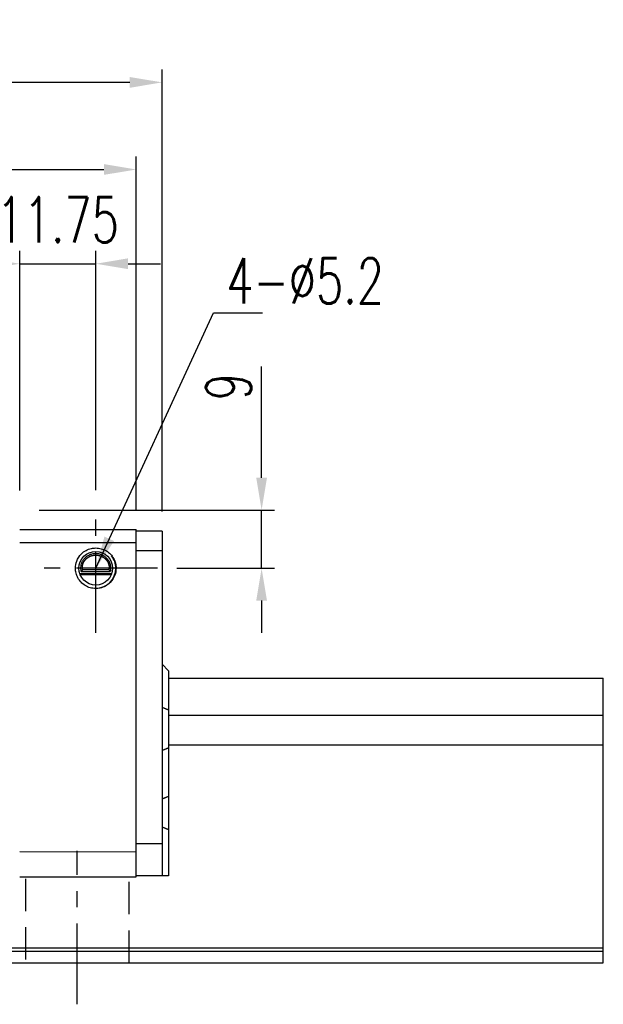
# Model space of a CAD drawing. Header units: millimetres. Extents: x 710 to 1313, y 178 to 430.
# Tile 37 of 37: x 1223 to 1313, y 199 to 352. Entities that reach past the tile are written whole.
import ezdxf

# ---------------------------------------------------------------- set-up
doc = ezdxf.new("R2010")
doc.units = ezdxf.units.MM
doc.header["$LTSCALE"] = 10
doc.linetypes.add('CENTER', pattern=[2, 1.25, -0.25, 0.25, -0.25])
doc.linetypes.add('DASHED', pattern=[0.75, 0.5, -0.25])
for name, color, linetype in [('2', 7, 'Continuous'), ('CL', 1, 'CENTER'), ('DIM', 4, 'Continuous')]:
    doc.layers.add(name, color=color, linetype=linetype)
doc.styles.add('DIM-7', font='SIMPLEX.shx', dxfattribs={"width": 0.7, "bigfont": 'chineset.shx'})
doc.dimstyles.new('CNS', dxfattribs={"dimtxt": 3.5, "dimasz": 2.5, "dimexe": 1, "dimexo": 1.5, "dimgap": 0.09, "dimtad": 0, "dimdsep": 46, "dimtxsty": 'DIM-7', "dimcen": 0.09, "dimclrd": 1, "dimclre": 1, "dimclrt": 4, "dimadec": 0, "dimazin": 0, "dimtfac": 1, "dimtix": 1, "dimtmove": 2, "dimatfit": 3, "dimfxl": 1, "dimtvp": 0.971429, "dimtolj": 1, "dimarcsym": 0})

# ---------------------------------------------------------------- blocks, each defined once
blk = doc.blocks.new('*D71')
at = {"layer": 'DEFPOINTS', "color": 0, "transparency": 16777216}
for p in [(1234.77, 313.94), (1223.02, 275.87), (1234.77, 275.95)]:
    blk.add_point(p, dxfattribs=at)
at = {"layer": 'DIM', "color": 7, "lineweight": -2, "transparency": 16777216}
for p, q in [((1223.02, 278.87), (1223.02, 315.94)), ((1234.77, 278.95), (1234.77, 315.94)), ((1218.02, 313.94), (1213.02, 313.94)), ((1223.02, 313.94), (1234.77, 313.94)), ((1239.77, 313.94), (1244.77, 313.94))]:
    blk.add_line(p, q, dxfattribs=at)
at = {"layer": 'DIM', "color": 7, "transparency": 16777216}
for points in [[(1218.02, 314.78), (1218.02, 313.11), (1223.02, 313.94)], [(1239.77, 314.78), (1239.77, 313.11), (1234.77, 313.94)]]:
    blk.add_solid(points, dxfattribs=at)
at = {"layer": 'DIM', "color": 7, "transparency": 16777216, "insert": (1228.89, 320.74), "char_height": 7, "attachment_point": 5, "style": 'DIM-7'}
blk.add_mtext('\\A1;11.75', dxfattribs=at)
blk = doc.blocks.new('*D57')
at = {"layer": 'DEFPOINTS', "color": 0, "transparency": 16777216}
for p in [(1223.02, 275.87), (1244.29, 266.87), (1260.39, 266.87)]:
    blk.add_point(p, dxfattribs=at)
at = {"layer": 'DIM', "color": 7, "lineweight": -2, "transparency": 16777216}
for p, q in [((1260.39, 280.87), (1260.39, 298.06)), ((1226.02, 275.87), (1262.39, 275.87)), ((1260.39, 266.87), (1260.39, 275.87)), ((1247.29, 266.87), (1262.39, 266.87)), ((1260.39, 261.87), (1260.39, 256.87))]:
    blk.add_line(p, q, dxfattribs=at)
at = {"layer": 'DIM', "color": 7, "transparency": 16777216}
for points in [[(1259.56, 280.87), (1261.22, 280.87), (1260.39, 275.87)], [(1259.56, 261.87), (1261.22, 261.87), (1260.39, 266.87)]]:
    blk.add_solid(points, dxfattribs=at)
at = {"layer": 'DIM', "color": 7, "transparency": 16777216, "insert": (1255.29, 294.94), "char_height": 7, "attachment_point": 5, "rotation": 90, "style": 'DIM-7'}
blk.add_mtext('\\A1;9', dxfattribs=at)
blk = doc.blocks.new('*D75')
at = {"layer": 'DEFPOINTS', "color": 0, "transparency": 16777216}
for p in [(1044.92, 341.98), (1044.92, 272.62), (1245.02, 272.62)]:
    blk.add_point(p, dxfattribs=at)
at = {"layer": 'DIM', "color": 7, "lineweight": -2, "transparency": 16777216}
for p, q in [((1044.92, 275.62), (1044.92, 343.98)), ((1245.02, 275.62), (1245.02, 343.98)), ((1240.02, 341.98), (1049.92, 341.98))]:
    blk.add_line(p, q, dxfattribs=at)
at = {"layer": 'DIM', "color": 7, "transparency": 16777216}
for points in [[(1049.92, 342.81), (1049.92, 341.14), (1044.92, 341.98)], [(1240.02, 342.81), (1240.02, 341.14), (1245.02, 341.98)]]:
    blk.add_solid(points, dxfattribs=at)
at = {"layer": 'DIM', "color": 7, "transparency": 16777216, "insert": (1144.97, 347.08), "char_height": 7, "attachment_point": 5, "style": 'DIM-7'}
blk.add_mtext('\\A1;200.1', dxfattribs=at)
blk = doc.blocks.new('*D76')
at = {"layer": 'DEFPOINTS', "color": 0, "transparency": 16777216}
for p in [(1241.02, 328.51), (1048.92, 272.87), (1241.02, 272.87)]:
    blk.add_point(p, dxfattribs=at)
at = {"layer": 'DIM', "color": 7, "lineweight": -2, "transparency": 16777216}
for p, q in [((1048.92, 275.87), (1048.92, 330.51)), ((1241.02, 275.87), (1241.02, 330.51)), ((1053.92, 328.51), (1236.02, 328.51))]:
    blk.add_line(p, q, dxfattribs=at)
at = {"layer": 'DIM', "color": 7, "transparency": 16777216}
for points in [[(1053.92, 329.35), (1053.92, 327.68), (1048.92, 328.51)], [(1236.02, 329.35), (1236.02, 327.68), (1241.02, 328.51)]]:
    blk.add_solid(points, dxfattribs=at)
at = {"layer": 'DIM', "color": 7, "transparency": 16777216, "insert": (1144.97, 333.61), "char_height": 7, "attachment_point": 5, "style": 'DIM-7'}
blk.add_mtext('\\A1;192.1', dxfattribs=at)

msp = doc.modelspace()

# ---------------------------------------------------------------- linework, layer by layer
at = {"layer": '2', "color": 7, "linetype": 'Continuous'}
for p, q in [((1223.019, 272.874), (1241.019, 272.874)), ((1241.019, 219.174), (1241.019, 272.874)), ((1245.019, 272.622), (1241.019, 272.622)), ((1245.019, 272.622), (1245.019, 269.622)), ((1223.019, 270.875), (1241.019, 270.875)), ((1241.019, 269.622), (1245.019, 269.622)), ((1245.019, 269.622), (1245.019, 224.322)), ((1232.524, 266.374), (1237.014, 266.374)), ((1232.743, 266.663), (1236.796, 266.663)), ((1232.296, 266.074), (1237.243, 266.074)), ((1232.349, 265.924), (1237.189, 265.924)), ((1246.019, 251.022), (1245.019, 252.021)), ((1246.019, 251.022), (1246.019, 244.936)), ((1246.019, 249.874), (1313.175, 249.874)), ((1313.175, 205.874), (1313.175, 249.874)), ((1246.019, 244.936), (1246.019, 239.106)), ((1246.019, 244.166), (1313.175, 244.166)), ((1246.019, 239.582), (1313.175, 239.582)), ((1246.019, 239.106), (1246.019, 231.606)), ((1246.019, 231.606), (1246.019, 226.434)), ((1246.019, 226.434), (1246.019, 219.322)), ((1241.019, 224.322), (1245.019, 224.322)), ((1245.019, 224.322), (1245.019, 219.322)), ((1223.019, 223.075), (1241.019, 223.01)), ((1245.019, 219.322), (1241.019, 219.322)), ((1246.019, 219.322), (1245.019, 219.322)), ((1223.019, 219.174), (1241.019, 219.174)), ((1020.716, 207.653), (1313.175, 207.653)), ((1021.112, 208.183), (1313.175, 208.183)), ((961.919, 205.874), (1313.175, 205.874))]:
    msp.add_line(p, q, dxfattribs=at)
at = {"layer": '2', "color": 7, "linetype": 'DASHED'}
for p, q in [((1223.919, 218.874), (1223.919, 205.874)), ((1239.919, 205.874), (1239.919, 218.874))]:
    msp.add_line(p, q, dxfattribs=at)
at = {"layer": '2', "color": 7, "linetype": 'Continuous'}
msp.add_circle((1234.769, 266.874), 2.6, dxfattribs=at)
for start, end in [(0, 38.51437), (270.5625, 0)]:
    msp.add_arc((1234.769, 266.874), 3.098, start, end, dxfattribs=at)
for points, degree, knots in [([(1234.769, 263.737), (1234.48, 263.76), (1233.906, 263.806), (1233.12, 264.164), (1232.469, 264.688), (1231.988, 265.351), (1231.697, 266.095), (1231.585, 266.989), (1231.78, 268.07), (1232.557, 269.279), (1233.728, 269.944), (1234.541, 269.997), (1234.769, 270.012)], 3, [0, 0, 0, 0, 0.088414, 0.1748885, 0.2594231, 0.3420175, 0.4226713, 0.5013844, 0.6152487, 0.7511468, 0.9302271, 1, 1, 1, 1]), ([(1234.769, 270.012), (1235.059, 269.989), (1235.632, 269.943), (1236.418, 269.585), (1237.07, 269.061), (1237.551, 268.398), (1237.842, 267.654), (1237.953, 266.76), (1237.758, 265.679), (1236.982, 264.47), (1235.811, 263.805), (1234.997, 263.752), (1234.769, 263.737)], 3, [0, 0, 0, 0, 0.088414, 0.1748885, 0.2594231, 0.3420175, 0.4226713, 0.5013844, 0.6152487, 0.7511468, 0.9302271, 1, 1, 1, 1]), ([(1232.524, 266.374), (1232.497, 266.499), (1232.459, 266.762), (1232.478, 267.206), (1232.57, 267.576), (1232.68, 267.844), (1232.781, 268.037), (1232.897, 268.216), (1233.032, 268.388), (1233.196, 268.558), (1233.445, 268.768), (1233.747, 268.948), (1234.086, 269.076), (1234.355, 269.142), (1234.628, 269.176), (1235, 269.176), (1235.477, 269.09), (1235.931, 268.876), (1236.245, 268.646), (1236.456, 268.447), (1236.632, 268.233), (1236.78, 268.002), (1236.901, 267.754), (1236.991, 267.492), (1237.051, 267.211), (1237.075, 266.925), (1237.064, 266.646), (1237.034, 266.463), (1237.014, 266.374)], 3, [0, 0, 0, 0, 0.0625, 0.125, 0.1875, 0.21875, 0.25, 0.28125, 0.3125, 0.34375, 0.375, 0.4375, 0.46875, 0.5, 0.53125, 0.5625, 0.625, 0.6875, 0.71875, 0.75, 0.78125, 0.8125, 0.84375, 0.875, 0.90625, 0.9375, 0.96875, 1, 1, 1, 1]), ([(1232.743, 266.663), (1232.7, 266.875), (1232.711, 267.093), (1232.722, 267.307), (1232.785, 267.517), (1232.847, 267.723), (1232.958, 267.912), (1233.066, 268.098), (1233.217, 268.258), (1233.364, 268.414), (1233.545, 268.537), (1233.723, 268.658), (1233.925, 268.742), (1234.124, 268.823), (1234.339, 268.865), (1234.551, 268.906), (1234.769, 268.906), (1235.211, 268.907), (1235.613, 268.742), (1236.025, 268.572), (1236.322, 268.258), (1236.471, 268.099), (1236.691, 267.725), (1236.817, 267.309), (1236.839, 266.876), (1236.796, 266.663)], 2, [0, 0, 0, 0.0625, 0.0625, 0.125, 0.125, 0.1875, 0.1875, 0.25, 0.25, 0.3125, 0.3125, 0.375, 0.375, 0.4375, 0.4375, 0.5, 0.5, 0.625, 0.625, 0.75, 0.75, 0.8125, 0.875, 0.9375, 1, 1, 1])]:
    msp.add_open_spline(points, degree=degree, knots=knots, dxfattribs=at)
for points, degree in [([(1232.743, 266.663), (1232.67, 266.567), (1232.597, 266.471), (1232.524, 266.374)], 3), ([(1236.796, 266.663), (1236.909, 266.523), (1237.014, 266.374)], 2), ([(1246.019, 244.936), (1245.019, 245.35)], 1), ([(1246.019, 239.106), (1245.019, 238.693)], 1), ([(1246.019, 231.606), (1245.02, 231.192)], 1), ([(1246.019, 226.434), (1245.019, 226.849)], 1)]:
    msp.add_open_spline(points, degree=degree, dxfattribs=at)
at = {"layer": 'CL', "color": 7}
for p, q in [((1234.769, 256.902), (1234.769, 275.952)), ((1244.294, 266.874), (1225.244, 266.874)), ((1231.919, 199.462), (1231.919, 223.174))]:
    msp.add_line(p, q, dxfattribs=at)

# ---------------------------------------------------------------- texts
at = {"layer": 'DIM', "color": 7, "insert": (1254.938, 307.782), "char_height": 7, "attachment_point": 7, "style": 'DIM-7'}
msp.add_mtext('\\A1;4-%%C5.2', dxfattribs=at)

# ---------------------------------------------------------------- dimensions: what is measured, and where the dimension line sits
at = {"layer": 'DIM', "color": 7}
for base, p1, p2, override, picture, middle in [((1044.919, 341.976), (1245.019, 272.622), (1044.919, 272.622), {"dimscale": 2, "dimgap": 0.8, "dimtad": 1, "dimclrd": 7, "dimclre": 7, "dimclrt": 7, "dimadec": 2, "dimazin": 2, "dimtmove": 1}, '*D75', (1144.969, 347.076)), ((1241.019, 328.514), (1048.919, 272.874), (1241.019, 272.874), {"dimscale": 2, "dimgap": 0.8, "dimtad": 1, "dimclrd": 7, "dimclre": 7, "dimclrt": 7, "dimadec": 2, "dimazin": 2, "dimtmove": 1}, '*D76', (1144.969, 333.614)), ((1234.769, 313.943), (1223.019, 275.874), (1234.769, 275.952), {"dimscale": 2, "dimgap": 0.8, "dimclrd": 7, "dimclre": 7, "dimclrt": 7, "dimadec": 2, "dimazin": 2}, '*D71', (1228.894, 320.743))]:
    dim = msp.add_linear_dim(base=base, p1=p1, p2=p2, dimstyle='CNS', override=override, dxfattribs=at)
    dim.commit()
    dim.dimension.update_dxf_attribs({"geometry": picture, "text_midpoint": middle})
dim = msp.add_linear_dim(base=(1260.389, 266.874), p1=(1223.019, 275.874), p2=(1244.294, 266.874), angle=90, dimstyle='CNS', override={"dimscale": 2, "dimgap": 0.8, "dimtad": 1, "dimclrd": 7, "dimclre": 7, "dimclrt": 7, "dimadec": 2, "dimazin": 2, "dimtmove": 0}, dxfattribs=at)
dim.commit()
dim.dimension.update_dxf_attribs({"geometry": '*D57', "text_midpoint": (1260.389, 294.941), "dimtype": 160})

# ---------------------------------------------------------------- leaders
at = {"layer": 'DIM', "color": 7, "annotation_type": 0, "has_hookline": 1, "hookline_direction": 0}
msp.add_leader([(1234.769, 266.874), (1252.937, 306.336), (1257.937, 306.336)], dimstyle='CNS', override={"dimscale": 2, "dimgap": 0.8, "dimtad": 1, "dimclrd": 7, "dimclre": 4, "dimadec": 2, "dimazin": 2, "dimtmove": 1}, dxfattribs=at)

doc.saveas('drawing.dxf')
